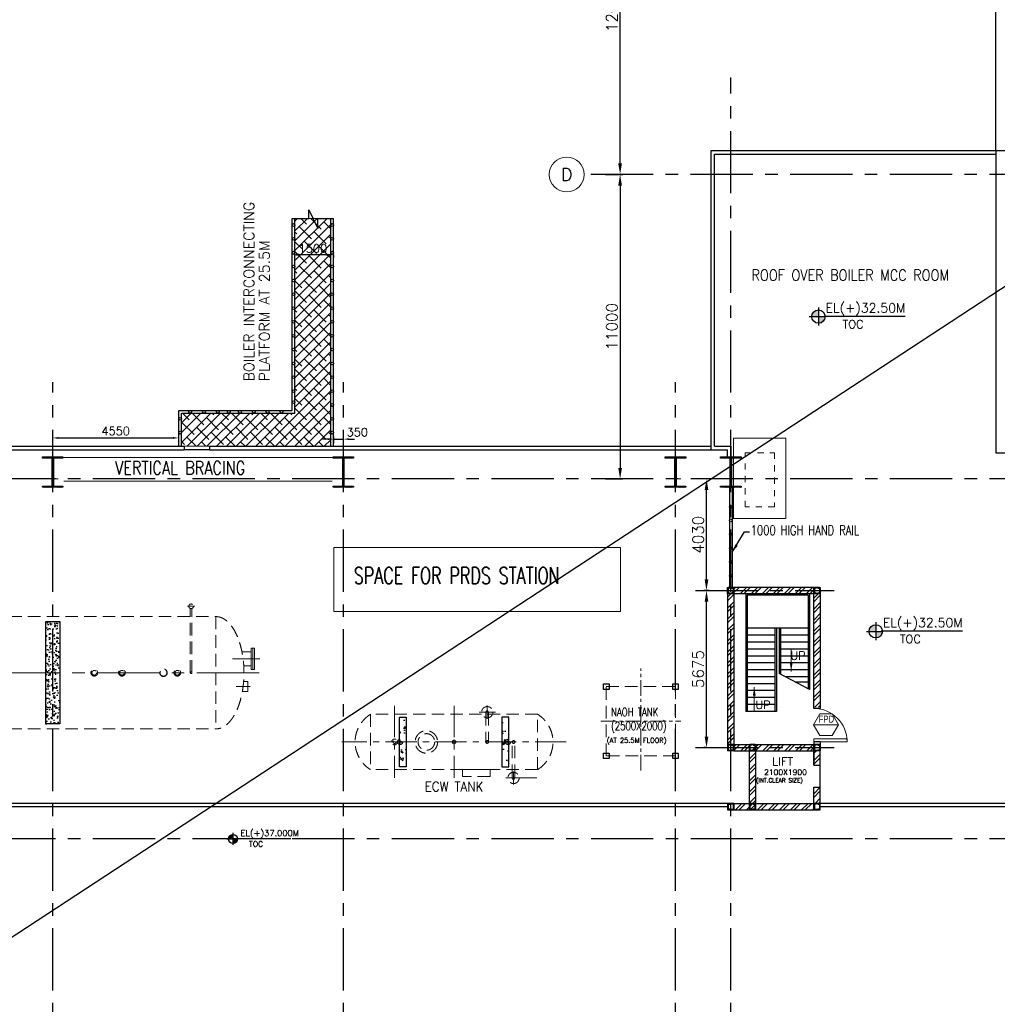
# Model space of a CAD drawing. Header units: inches. Extents: x 0 to 1544102, y -487208 to 23144100.
# Tile 67 of 256: x 502019 to 537343, y -420625 to -385055. Entities that reach past the tile are written whole.
import ezdxf
from ezdxf.enums import TextEntityAlignment as Align

# ---------------------------------------------------------------- set-up
doc = ezdxf.new("R2010")
doc.units = ezdxf.units.IN
doc.header["$LTSCALE"] = 1800
doc.header["$MEASUREMENT"] = 0
for name, pattern in [('CENTER', [2, 1.25, -0.25, 0.25, -0.25]), ('DASHED', [0.75, 0.5, -0.25]), ('HIDDEN', [0.375, 0.25, -0.125]), ('HIDDEN2', [0.1875, 0.125, -0.0625]), ('HIDDENS', [0.25, 0.125, -0.125])]:
    doc.linetypes.add(name, pattern=pattern)
doc.layers.get('0').update_dxf_attribs({"color": 253, "lineweight": 9})
for name, color, linetype in [('1', 7, 'Continuous'), ('BRACING', 1, 'HIDDEN'), ('COL', 1, 'Continuous'), ('CONCRETE', 145, 'Continuous'), ('GRID', 251, 'CENTER'), ('REV3', 2, 'Continuous'), ('STAIR', 2, 'Continuous'), ('STEEL', 231, 'Continuous'), ('TEXT', 3, 'Continuous'), ('WALL', 6, 'Continuous'), ('WALL1', 6, 'Continuous')]:
    doc.layers.add(name, color=color, linetype=linetype)
for name, color, linetype, lineweight in [('2CON', 1, 'Continuous', 13), ('A-CHEQUERED PLATE HATCH', 252, 'Continuous', 9), ('A-CUT OUT', 3, 'Continuous', 30), ('A-DOOR', 31, 'Continuous', 9), ('A-WIN TAG', 3, 'Continuous', 13), ('A-WIN TAG TEXT', 3, 'Continuous', 13), ('CEN', 2, 'CENTER', 15), ('CL', 8, 'CENTER', 15), ('DIM', 4, 'Continuous', 18), ('EQUIP', 8, 'HIDDEN', 9), ('LEADER', 4, 'Continuous', 15), ('WALL HATCH', 251, 'Continuous', 13)]:
    doc.layers.add(name, color=color, linetype=linetype, lineweight=lineweight)
doc.styles.add('COMPLEX', font='complex')
doc.styles.add('ROAMNS', font='ROMANS.shx')
doc.styles.add('ROMANC', font='ROMANC.SHX')
doc.styles.add('ROMANS', font='romans.shx')
doc.styles.add('ROMANT', font='romant')
doc.styles.add('SIMPLEX-25', font='simplex.shx')
doc.styles.get("Standard").update_dxf_attribs({"font": 'arial.ttf'})
doc.linetypes.add('FENCELINE1', pattern='A,0.25,-0.1,[133,ltypeshp.shx,S=0.1,R=0,X=-0.1,Y=0],-0.1,1', length=1.45)
doc.dimstyles.new('270-TA-100', dxfattribs={"dimscale": 150, "dimtxt": 400, "dimasz": 2, "dimexe": 0.75, "dimexo": 1, "dimgap": 1, "dimtad": 1, "dimdec": 0, "dimzin": 12, "dimdsep": 46, "dimtxsty": 'ROMANS', "dimcen": 0, "dimclrd": 256, "dimclre": 256, "dimclrt": 6, "dimadec": 1, "dimazin": 3, "dimtfac": 1, "dimtdec": 0, "dimtix": 1, "dimtmove": 2, "dimatfit": 0, "dimfxl": 1.25, "dimarcsym": 2})
doc.dimstyles.new('DIM INT 1', dxfattribs={"dimtxt": 300, "dimasz": 200, "dimexe": 100, "dimexo": 100, "dimgap": 100, "dimtad": 1, "dimdec": 0, "dimzin": 13, "dimdsep": 46, "dimlunit": 5, "dimtxsty": 'ROAMNS', "dimblk1": 'CLOSEDBLANK', "dimcen": 0.09, "dimclrd": 9, "dimclre": 9, "dimclrt": 4, "dimadec": 0, "dimazin": 0, "dimtfac": 1, "dimtdec": 0, "dimtix": 1, "dimtmove": 2, "dimatfit": 3, "dimfxl": 1, "dimtolj": 1, "dimtzin": 13, "dimarcsym": 0})
doc.dimstyles.new('DIM100 x2', dxfattribs={"dimscale": 0, "dimtxt": 400, "dimasz": 400, "dimexe": 100, "dimexo": 100, "dimgap": 100, "dimtad": 1, "dimdec": 0, "dimzin": 13, "dimdsep": 46, "dimtxsty": 'ROMANS', "dimblk2": 'OBLIQUE', "dimcen": 100, "dimdle": 100, "dimclrd": 9, "dimclre": 9, "dimclrt": 4, "dimadec": 0, "dimazin": 0, "dimtfac": 1.1, "dimtdec": 0, "dimtix": 1, "dimtmove": 2, "dimatfit": 3, "dimfxl": 1, "dimtolj": 1, "dimtzin": 13, "dimarcsym": 0})
doc.dimstyles.new('STANDARD1', dxfattribs={"dimtxt": 300, "dimasz": 250, "dimexe": 0, "dimexo": 0, "dimgap": 80, "dimtad": 1, "dimdec": 0, "dimzin": 0, "dimdsep": 46, "dimtxsty": 'ROMANS', "dimcen": 0, "dimclrd": 4, "dimclre": 4, "dimclrt": 7, "dimadec": 0, "dimazin": 0, "dimtfac": 0.09, "dimtdec": 0, "dimtix": 1, "dimtofl": 0, "dimtmove": 0, "dimatfit": 3, "dimfxl": 1, "dimtolj": 1, "dimtzin": 0, "dimarcsym": 0})
doc.dimstyles.new('USER175', dxfattribs={"dimscale": 175, "dimtxt": 2, "dimasz": 1.75, "dimexe": 0, "dimexo": 0, "dimgap": 0.5, "dimtad": 1, "dimdec": 0, "dimzin": 0, "dimdsep": 46, "dimtxsty": 'ROMANS', "dimcen": 0, "dimclrd": 4, "dimclre": 4, "dimclrt": 4, "dimadec": 0, "dimazin": 0, "dimtfac": 0.09, "dimtdec": 0, "dimtix": 1, "dimtofl": 0, "dimtmove": 0, "dimatfit": 3, "dimfxl": 1, "dimtolj": 1, "dimtzin": 0, "dimarcsym": 0})
pattern_1 = [(45, (-441058.83, -169272.05), (-198.87378, 198.87378), []), (45, (-440926.25, -169272.05), (-198.87378, 198.87378), [])]

# ---------------------------------------------------------------- blocks, each defined once
blk = doc.blocks.new('*D554')
at = {"layer": 'DIM', "color": 9, "lineweight": -2, "transparency": 16777216}
for p, q in [((523184, -378647), (523814, -378647)), ((523714, -390247), (523714, -379047)), ((523184, -390647), (523814, -390647))]:
    blk.add_line(p, q, dxfattribs=at)
at = {"layer": 'DIM', "color": 9, "transparency": 16777216}
for points in [[(523647, -379047), (523780, -379047), (523714, -378647)], [(523647, -390247), (523780, -390247), (523714, -390647)]]:
    blk.add_solid(points, dxfattribs=at)
at = {"layer": 'DIM', "color": 4, "transparency": 16777216, "insert": (523414, -384647), "char_height": 400, "attachment_point": 5, "rotation": 90, "style": 'ROMANS'}
blk.add_mtext('\\A1;12000', dxfattribs=at)
blk = doc.blocks.new('_Oblique')
at = {"color": 0, "linetype": 'ByBlock', "lineweight": -2}
blk.add_line((-0.5, -0.5), (0.5, 0.5), dxfattribs=at)
blk = doc.blocks.new('DEAERATOR')
for centre, radius in [((12500, 0), 121), ((12500, 0), 84), ((13500, 0), 121), ((13500, 0), 84), ((15000, 0), 136), ((15000, 0), 124), ((15500, 0), 121), ((15500, 0), 84)]:
    blk.add_circle(centre, radius)
at = {"layer": 'CEN'}
for p, q in [((18482, 500), (17496, 500)), ((-23396, 0), (18548, 0)), ((18130, -500), (17629, -500))]:
    blk.add_line(p, q, dxfattribs=at)
at = {"layer": 'EQUIP'}
for p, q in [((15866, 2400), (16134, 2400)), ((15970, 0), (15970, 2322)), ((16030, 0), (16030, 2322)), ((-16895, 2028), (16895, 2028)), ((16895, 2028), (16895, -2028)), ((17896, -322), (18045, -322)), ((18045, -322), (18045, -678)), ((17851, -678), (18045, -678)), ((-16895, -2028), (16895, -2028))]:
    blk.add_line(p, q, dxfattribs=at)
at = {"layer": 'EQUIP', "linetype": 'DASHED'}
for p, q in [((17836, 754), (18166, 754)), ((18166, 888), (18166, 112)), ((18166, 888), (18230, 888)), ((18230, 888), (18230, 112)), ((18294, 888), (18230, 888)), ((18294, 888), (18294, 112)), ((17898, 246), (18166, 246)), ((18230, 112), (18166, 112)), ((18230, 112), (18294, 112))]:
    blk.add_line(p, q, dxfattribs=at)
at = {"layer": 'EQUIP'}
for centre, radius in [((16000, 2400), 84), ((16000, 0), 30)]:
    blk.add_circle(centre, radius, dxfattribs=at)
at = {"layer": 'EQUIP', "extrusion": (0, 0, -1)}
blk.add_ellipse((16895, 0), major_axis=(0, -2028), ratio=0.5, start_param=3.141593, end_param=6.283185, dxfattribs=at)
blk = doc.blocks.new('ECW TANK')
at = {"layer": 'CONCRETE'}
h = blk.add_hatch(dxfattribs=at)
h.set_pattern_fill('AR-CONC', color=256, scale=100, angle=180, style=0)
h.set_pattern_definition([(310, (-124302.47, 40893.3), (717.2602, 62.7521), [75, -825]), (5, (-124302.5, 40893.3), (-138.7513, -752.192), [60, -660]), (259.5486, (-124242.7, 40898.5), (578.5094, -689.4395), [63.74, -701.142]), (313.8158, (-124302.5, 40693.3), (1067.241, 165.519), [112.5, -1237.5]), (263.3644, (-124213.5, 40707.1), (934.663, -974.118), [95.61, -1051.713]), (8.8158, (-124302.5, 40693.3), (934.662, -974.119), [90, -990]), (339, (-124202.47, 40743.3), (596.907, 402.619), [75, -825]), (34, (-124202.5, 40743.3), (243.3153, -725.15), [60, -660]), (288.5486, (-124152.7, 40776.85), (840.2226, -322.5305), [63.74, -701.142]), (322.5, (-124302.47, 40893.3), (12.15986, -332.89385), [0, -652, 0, -670, 0, -662.5]), (352.5, (-124302.47, 40893.3), (263.0695, -394.4117), [0, -382, 0, -637, 0, -252.5]), (32.5, (-124525.47, 40893.3), (533.82244, 22.55487), [0, -250, 0, -780, 0, -1035]), (42.5, (-124625.47, 40893.3), (583.1862, -100.105), [0, -325, 0, -518, 0, -735])])
h.paths.add_polyline_path([(-1725, -900), (-1975, -900), (-1975, 900), (-1725, 900)])
h = blk.add_hatch(dxfattribs=at)
h.set_pattern_fill('AR-CONC', color=256, scale=100, angle=180, style=0)
h.set_pattern_definition([(230, (124302.47, 40893.3), (-717.2602, 62.7521), [75, -825]), (175, (124302.5, 40893.3), (138.7513, -752.192), [60, -660]), (280.4514, (124242.7, 40898.5), (-578.5094, -689.4395), [63.74, -701.142]), (226.1842, (124302.5, 40693.3), (-1067.241, 165.519), [112.5, -1237.5]), (276.6356, (124213.5, 40707.1), (-934.663, -974.118), [95.61, -1051.713]), (171.1842, (124302.5, 40693.3), (-934.662, -974.119), [90, -990]), (201, (124202.47, 40743.3), (-596.907, 402.619), [75, -825]), (146, (124202.5, 40743.3), (-243.3153, -725.15), [60, -660]), (251.4514, (124152.7, 40776.85), (-840.2226, -322.5305), [63.74, -701.142]), (217.5, (124302.47, 40893.3), (-12.15986, -332.89385), [0, -652, 0, -670, 0, -662.5]), (187.5, (124302.47, 40893.3), (-263.0695, -394.4117), [0, -382, 0, -637, 0, -252.5]), (147.5, (124525.47, 40893.3), (-533.82244, 22.55487), [0, -250, 0, -780, 0, -1035]), (137.5, (124625.47, 40893.3), (-583.1862, -100.105), [0, -325, 0, -518, 0, -735])])
h.paths.add_polyline_path([(1725, -900), (1975, -900), (1975, 900), (1725, 900)])
at = {"layer": 'CEN', "ltscale": 0.5}
for p, q in [((-2150, 1300), (-2150, -1300)), ((0, 1300), (0, -1300)), ((902, 1075), (1498, 1075)), ((1200, 837), (1200, 1313)), ((4050, 0), (-4050, 0)), ((2150, -1538), (2150, -1062)), ((1871, -1300), (3049, -1300))]:
    blk.add_line(p, q, dxfattribs=at)
at = {"layer": 'CONCRETE'}
for points in [[(-1975, 900), (-1725, 900), (-1725, -900), (-1975, -900)], [(1975, 900), (1725, 900), (1725, -900), (1975, -900)]]:
    blk.add_lwpolyline(points, close=True, dxfattribs=at)
at = {"layer": 'EQUIP'}
for p, q in [((1150, 1039), (1154, 1073)), ((1154, 1073), (1165, 1103)), ((1165, 1103), (1179, 1120)), ((1179, 1120), (1181, 1122)), ((1181, 1122), (1200, 1131)), ((1200, 1131), (1219, 1122)), ((1219, 1122), (1221, 1120)), ((1221, 1120), (1235, 1103)), ((1235, 1103), (1246, 1073)), ((1246, 1073), (1250, 1039)), ((3019, 1000), (-3019, 1000)), ((-3019, 1000), (-3019, -1000)), ((1150, 1039), (1150, -1)), ((1250, 1039), (1250, -1)), ((3019, -1000), (3019, 1000)), ((1151, 11), (1150, 4)), ((1150, 4), (1150, -4)), ((1154, 19), (1151, 11)), ((1157, 25), (1154, 19)), ((1162, 32), (1157, 25)), ((1167, 37), (1162, 32)), ((1174, 42), (1167, 37)), ((1181, 46), (1174, 42)), ((1189, 48), (1181, 46)), ((1196, 49), (1189, 48)), ((1204, 49), (1196, 49)), ((1212, 48), (1204, 49)), ((1219, 46), (1212, 48)), ((1226, 42), (1219, 46)), ((1232, 38), (1226, 42)), ((1238, 32), (1232, 38)), ((1243, 26), (1238, 32)), ((1246, 19), (1243, 26)), ((1249, 11), (1246, 19)), ((1250, 3), (1249, 11)), ((1250, -5), (1250, 3)), ((2101, 11), (2100, 3)), ((2100, 3), (2100, -5)), ((2104, 18), (2101, 11)), ((2107, 25), (2104, 18)), ((2112, 31), (2107, 25)), ((2117, 36), (2112, 31)), ((2124, 41), (2117, 36)), ((2131, 45), (2124, 41)), ((2138, 47), (2131, 45)), ((2146, 49), (2138, 47)), ((2154, 48), (2146, 49)), ((2162, 47), (2154, 48)), ((2169, 45), (2162, 47)), ((2176, 41), (2169, 45)), ((2182, 37), (2176, 41)), ((2188, 31), (2182, 37)), ((2193, 25), (2188, 31)), ((2196, 18), (2193, 25)), ((2199, 10), (2196, 18)), ((2200, 2), (2199, 10)), ((2200, -6), (2200, 2)), ((1150, -4), (1151, -12)), ((1151, -12), (1154, -20)), ((1154, -20), (1157, -27)), ((1157, -27), (1162, -33)), ((1162, -33), (1168, -39)), ((1168, -39), (1174, -43)), ((1174, -43), (1181, -47)), ((1181, -47), (1188, -49)), ((1188, -49), (1196, -50)), ((1196, -50), (1204, -50)), ((1204, -50), (1212, -49)), ((1212, -49), (1219, -47)), ((1219, -47), (1226, -43)), ((1226, -43), (1233, -38)), ((1233, -38), (1238, -33)), ((1238, -33), (1243, -27)), ((1243, -27), (1246, -20)), ((1246, -20), (1249, -13)), ((1249, -13), (1250, -5)), ((2100, -1266), (2100, -1)), ((2100, -5), (2101, -13)), ((2101, -13), (2104, -20)), ((2104, -20), (2107, -28)), ((2107, -28), (2112, -34)), ((2112, -34), (2118, -40)), ((2118, -40), (2124, -44)), ((2124, -44), (2131, -48)), ((2131, -48), (2138, -50)), ((2138, -50), (2146, -51)), ((2146, -51), (2154, -51)), ((2154, -51), (2161, -50)), ((2161, -50), (2169, -48)), ((2169, -48), (2176, -44)), ((2176, -44), (2183, -39)), ((2183, -39), (2188, -34)), ((2188, -34), (2193, -27)), ((2193, -27), (2196, -20)), ((2196, -20), (2199, -13)), ((2199, -13), (2200, -6)), ((2200, -1266), (2200, -1)), ((3019, -1000), (-3019, -1000)), ((2104, -1300), (2100, -1266)), ((2115, -1329), (2104, -1300)), ((2129, -1347), (2115, -1329)), ((2131, -1349), (2129, -1347)), ((2150, -1358), (2131, -1349)), ((2169, -1349), (2150, -1358)), ((2171, -1347), (2169, -1349)), ((2185, -1329), (2171, -1347)), ((2196, -1300), (2185, -1329)), ((2200, -1266), (2196, -1300))]:
    blk.add_line(p, q, dxfattribs=at)
blk.add_lwpolyline([(300, -1250), (300, -1000), (1300, -1000), (1300, -1250)], close=True, dxfattribs=at)
for centre, radius in [((1200, 1075), 203), ((-1000, 0), 406), ((-1950, 0), 95), ((-1950, 0), 45), ((-1000, 0), 300), ((0, 0), 65), ((0, 0), 24), ((1950, 0), 95), ((1950, 0), 45), ((2150, -1300), 203)]:
    blk.add_circle(centre, radius, dxfattribs=at)
at = {"layer": 'EQUIP', "linetype": 'HIDDEN2'}
for radius in [105, 57]:
    blk.add_circle((-2150, 0), radius, dxfattribs=at)
at = {"layer": 'EQUIP'}
for centre, start, end in [((-2398, 0), 121.8519, 238.1481), ((2398, 0), 301.8519, 58.1481)]:
    blk.add_arc(centre, 1177, start, end, dxfattribs=at)
at = {"layer": 'TEXT', "style": 'ROMANT', "width": 0.9}
blk.add_text('ECW TANK', height=350, dxfattribs=at).set_placement((-1060, -1785))
blk = doc.blocks.new('C-ROW COLUMN (above17m)')
at = {"layer": 'COL'}
h = blk.add_hatch(dxfattribs=at)
h.set_pattern_fill('ANSI31', color=256, scale=200, style=0)
h.set_pattern_definition([(45, (-78771.347, -120071.694), (-17.6776695, 17.6776695), [])])
h.paths.add_polyline_path([(22, 755), (-22, 755), (-22, -255), (22, -255)])
h.paths.add_polyline_path([(370, -300), (370, -255), (-370, -255), (-370, -300)])
h.paths.add_polyline_path([(-370, 800), (-370, 755), (370, 755), (370, 800)])
at = {"layer": 'CEN'}
for p, q in [((0, -300), (0, 800)), ((-192, 0), (192, 0))]:
    blk.add_line(p, q, dxfattribs=at)
at = {"layer": 'COL'}
for points in [[(-370, 800), (370, 800), (370, 755), (-370, 755)], [(-22, 755), (22, 755), (22, -255), (-22, -255)], [(-370, -255), (370, -255), (370, -300), (-370, -300)]]:
    blk.add_lwpolyline(points, close=True, dxfattribs=at)
blk = doc.blocks.new('PL-FFL2')
at = {"layer": 'A-CUT OUT'}
h = blk.add_hatch(color=7, dxfattribs=at)
h.paths.add_polyline_path([(3.09, 1.96, 0.414214), (1.09, -0.04), (3.09, -0.04)])
h.paths.add_polyline_path([(5.09, -0.04), (3.09, -0.04), (3.09, -2.04, 0.414214)])
at = {"color": 1, "linetype": 'Continuous'}
for p, q in [((3.09, 2.74), (3.09, -2.74)), ((29.24, 0), (4.78, 0)), ((4.78, 0), (5.09, 0)), ((0.31, -0.04), (5.09, -0.04))]:
    blk.add_line(p, q, dxfattribs=at)
blk.add_circle((3.09, -0.04), 2, dxfattribs=at)
at = {"color": 4, "linetype": 'Continuous'}
blk.add_attdef('EL(+)', text='', height=2.75, dxfattribs=at).set_placement((18.98, 2.4), align=Align.MIDDLE)
at = {"color": 3, "linetype": 'Continuous'}
blk.add_attdef('XXX', text='', height=2.5, dxfattribs=at).set_placement((18.44, -3.52), align=Align.MIDDLE)
blk = doc.blocks.new('GRD')
at = {"layer": 'CL', "linetype": 'Continuous'}
blk.add_circle((0, 419.99985), 419.99985, dxfattribs=at)
at = {"layer": 'CL', "color": 4, "style": 'COMPLEX'}
blk.add_attdef('GRD', text='', height=300, dxfattribs=at).set_placement((0, 419.99985), align=Align.MIDDLE)
blk = doc.blocks.new('M_Fire Door Single - 1200 x 2100mm FPD1-Level 1')
at = {"layer": 'A-DOOR'}
for p, q in [((500, -115), (500, -1315)), ((600, -115), (500, -115)), ((600, -115), (600, -1315)), ((600, -1315), (500, -1315))]:
    blk.add_line(p, q, dxfattribs=at)
blk.add_arc((600, -115), 1200, 180, 270, dxfattribs=at)
blk = doc.blocks.new('Stub column')
at = {"layer": 'COL', "linetype": 'ByBlock'}
for p, q in [((-108, 90), (-108, -90)), ((-108, 90), (-100, 90)), ((-108, 90), (-100, 90)), ((-108, 90), (-108, -90)), ((-25, 100), (-100, 100)), ((-100, 100), (-100, -100)), ((-100, 100), (-100, -100)), ((-25, 100), (-100, 100)), ((90, 108), (-90, 108)), ((-90, 100), (-90, 108)), ((-90, 100), (-90, 108)), ((-25, 100), (100, 100)), ((90, 100), (90, 108)), ((100, 100), (100, -100)), ((108, 90), (100, 90)), ((108, 90), (108, -90)), ((-108, -90), (-100, -90)), ((-108, -90), (-100, -90)), ((-100, -100), (-25, -100)), ((-100, -100), (-25, -100)), ((-90, -100), (-90, -108)), ((-90, -100), (-90, -108)), ((90, -108), (-90, -108)), ((100, -100), (-25, -100)), ((90, -100), (90, -108)), ((108, -90), (100, -90))]:
    blk.add_line(p, q, dxfattribs=at)
for points in [[(-25, -100), (-25, -97, 0.401544), (-31, -91), (-88, -88, -0.401544), (-94, -82), (-94, 82, -0.401544), (-88, 88), (-31, 91, 0.401544), (-25, 97), (-25, 100)], [(-25, -100), (-25, -97, 0.401544), (-31, -91), (-88, -88, -0.401544), (-94, -82), (-94, 82, -0.401544), (-88, 88), (-31, 91, 0.401544), (-25, 97), (-25, 100)], [(25, -100), (25, -97, -0.401544), (31, -91), (88, -88, 0.401544), (94, -82), (94, 82, 0.401544), (88, 88), (31, 91, -0.401544), (25, 97), (25, 100)]]:
    blk.add_lwpolyline(points, format="xyb", dxfattribs=at)
blk = doc.blocks.new('*D697')
at = {"layer": 'DIM', "color": 9, "lineweight": -2, "transparency": 16777216}
for p, q in [((526929, -405677), (526735, -405677)), ((526835, -410952), (526835, -406077)), ((526813, -411352), (526735, -411352))]:
    blk.add_line(p, q, dxfattribs=at)
at = {"layer": 'DIM', "color": 9, "transparency": 16777216}
for points in [[(526769, -406077), (526902, -406077), (526835, -405677)], [(526769, -410952), (526902, -410952), (526835, -411352)]]:
    blk.add_solid(points, dxfattribs=at)
at = {"layer": 'DIM', "color": 4, "transparency": 16777216, "insert": (526535, -408515), "char_height": 400, "attachment_point": 5, "rotation": 90, "style": 'ROMANS'}
blk.add_mtext('\\A1;5675', dxfattribs=at)
blk = doc.blocks.new('*D698')
at = {"layer": 'DIM', "color": 9, "lineweight": -2, "transparency": 16777216}
for p, q in [((526838, -401647), (526735, -401647)), ((526835, -405277), (526835, -402047)), ((526929, -405677), (526735, -405677))]:
    blk.add_line(p, q, dxfattribs=at)
at = {"layer": 'DIM', "color": 9, "transparency": 16777216}
for points in [[(526769, -402047), (526902, -402047), (526835, -401647)], [(526769, -405277), (526902, -405277), (526835, -405677)]]:
    blk.add_solid(points, dxfattribs=at)
at = {"layer": 'DIM', "color": 4, "transparency": 16777216, "insert": (526535, -403662), "char_height": 400, "attachment_point": 5, "rotation": 90, "style": 'ROMANS'}
blk.add_mtext('\\A1;4030', dxfattribs=at)
blk = doc.blocks.new('*D718')
at = {"layer": 'DIM', "color": 9, "lineweight": -2, "transparency": 16777216}
for p, q in [((523184, -390647), (523814, -390647)), ((523714, -391047), (523714, -401247)), ((523184, -401647), (523814, -401647))]:
    blk.add_line(p, q, dxfattribs=at)
at = {"layer": 'DIM', "color": 9, "transparency": 16777216}
for points in [[(523647, -391047), (523780, -391047), (523714, -390647)], [(523647, -401247), (523780, -401247), (523714, -401647)]]:
    blk.add_solid(points, dxfattribs=at)
at = {"layer": 'DIM', "color": 4, "transparency": 16777216, "insert": (523414, -396147), "char_height": 400, "attachment_point": 5, "rotation": 90, "style": 'ROMANS'}
blk.add_mtext('\\A1;11000', dxfattribs=at)
blk = doc.blocks.new('*D1089')
at = {"layer": 'DIM', "color": 4, "lineweight": -2, "transparency": 16777216}
for p, q in [((511864, -393649), (511864, -393549)), ((513114, -393549), (512114, -393549)), ((513364, -393649), (513364, -393549))]:
    blk.add_line(p, q, dxfattribs=at)
at = {"layer": 'DIM', "color": 4, "transparency": 16777216}
for points in [[(512114, -393508), (512114, -393591), (511864, -393549)], [(513114, -393508), (513114, -393591), (513364, -393549)]]:
    blk.add_solid(points, dxfattribs=at)
at = {"layer": 'DIM', "color": 7, "transparency": 16777216, "insert": (512614, -393319), "char_height": 300, "attachment_point": 5, "style": 'ROMANS'}
blk.add_mtext('\\A1;1500', dxfattribs=at)
blk = doc.blocks.new('*D1187')
at = {"layer": 'DIM', "color": 9, "lineweight": -2, "transparency": 16777216}
for p, q in [((513364, -400367), (513364, -400108)), ((513714, -400254), (513714, -400108)), ((513164, -400208), (512964, -400208)), ((513364, -400208), (513714, -400208)), ((513914, -400208), (514114, -400208))]:
    blk.add_line(p, q, dxfattribs=at)
at = {"layer": 'DIM', "color": 9, "transparency": 16777216}
for points in [[(513164, -400174), (513164, -400241), (513364, -400208)], [(513914, -400174), (513914, -400241), (513714, -400208)]]:
    blk.add_solid(points, dxfattribs=at)
at = {"layer": 'DIM', "color": 4, "transparency": 16777216, "insert": (514218, -399958), "char_height": 300, "attachment_point": 5, "style": 'ROAMNS'}
blk.add_mtext('\\A1;350', dxfattribs=at)
blk = doc.blocks.new('_ClosedBlank')
at = {"color": 0, "linetype": 'ByBlock', "lineweight": -2}
for p, q in [((-1, 0.17), (0, 0)), ((-1, 0.17), (-1, -0.17)), ((0, 0), (-1, -0.17))]:
    blk.add_line(p, q, dxfattribs=at)
blk = doc.blocks.new('*D1188')
at = {"layer": 'DIM', "color": 9, "lineweight": -2, "transparency": 16777216}
for p, q in [((503214, -400211), (503214, -400065)), ((503414, -400165), (507564, -400165)), ((507764, -400367), (507764, -400065))]:
    blk.add_line(p, q, dxfattribs=at)
at = {"layer": 'DIM', "color": 9, "transparency": 16777216}
for points in [[(503414, -400131), (503414, -400198), (503214, -400165)], [(507564, -400131), (507564, -400198), (507764, -400165)]]:
    blk.add_solid(points, dxfattribs=at)
at = {"layer": 'DIM', "color": 4, "transparency": 16777216, "insert": (505489, -399915), "char_height": 300, "attachment_point": 5, "style": 'ROAMNS'}
blk.add_mtext('\\A1;4550', dxfattribs=at)
blk = doc.blocks.new('SC-01& LIFT')
at = {"layer": 'WALL HATCH'}
h = blk.add_hatch(dxfattribs=at)
h.set_pattern_fill('ANSI32', color=256, scale=750, style=0)
h.set_pattern_definition([(45, (-441713.83, -169222.05), (-198.87378, 198.87378), []), (45, (-441581.25, -169222.05), (-198.87378, 198.87378), [])])
edge = h.paths.add_edge_path()
edge.add_arc((3172, -33583100), 33587860, 89.9999019, 90.0002943, ccw=False)
edge.add_line((3230, 4760), (3230, 8855))
edge.add_line((3230, 8855), (3000, 8855))
edge.add_line((3000, 8855), (3000, 4760))
h = blk.add_hatch(dxfattribs=at)
h.set_pattern_fill('ANSI32', color=256, scale=750, style=0)
h.set_pattern_definition([(45, (-527713.7, -124725.3), (-198.87378, 198.87378), []), (45, (-527581.12, -124725.3), (-198.87378, 198.87378), [])])
h.paths.add_polyline_path([(3000, 9085), (115, 9085), (115, 8970), (3000, 8970)])
h.paths.add_polyline_path([(3000, 8970), (115, 8970), (115, 8855), (3000, 8855)])
h = blk.add_hatch(dxfattribs=at)
h.set_pattern_fill('ANSI32', color=256, scale=750, style=0)
h.set_pattern_definition([(45, (-421565.83, -181789.8), (-198.87378, 198.87378), []), (45, (-421433.25, -181789.8), (-198.87378, 198.87378), [])])
h.paths.add_polyline_path([(3000, 3180), (2305, 3180), (115, 3180), (115, 3295), (3000, 3295)])
h.paths.add_polyline_path([(3000, 3295), (115, 3295), (115, 3410), (125, 3410), (3000, 3410)])
h = blk.add_hatch(dxfattribs=at)
h.set_pattern_fill('ANSI32', color=256, scale=750, style=0)
h.set_pattern_definition([(45, (-466575.8, -141084.9), (-198.87378, 198.87378), []), (45, (-466443.2, -141084.9), (-198.87378, 198.87378), [])])
h.paths.add_polyline_path([(900, 3180), (670, 3180), (670, 1280), (900, 1280)])
h = blk.add_hatch(dxfattribs=at)
h.set_pattern_fill('ANSI32', color=256, scale=750, style=0)
h.set_pattern_definition(pattern_1)
h.paths.add_polyline_path([(3230, 3180), (3000, 3180), (3000, 2663), (3230, 2663)])
h = blk.add_hatch(dxfattribs=at)
h.set_pattern_fill('ANSI32', color=256, scale=750, style=0)
h.set_pattern_definition(pattern_1)
h.paths.add_polyline_path([(3230, 1863), (3000, 1863), (3000, 1280), (3230, 1280)])
h = blk.add_hatch(dxfattribs=at)
h.set_pattern_fill('ANSI32', color=256, scale=750, style=0)
h.set_pattern_definition([(45, (-441713.83, -169272.05), (-198.87378, 198.87378), []), (45, (-441581.25, -169272.05), (-198.87378, 198.87378), [])])
h.paths.add_polyline_path([(3000, 1050), (3000, 1280), (115, 1280), (115, 1050)])
at = {"layer": 'COL'}
for points in [[(-115, 9085), (115, 9085), (115, 8855), (-115, 8855)], [(3000, 9085), (3230, 9085), (3230, 8855), (3000, 8855)], [(3000, 3410), (3230, 3410), (3230, 3180), (3000, 3180)]]:
    blk.add_lwpolyline(points, close=True, dxfattribs=at)
at = {"layer": 'REV3', "linetype": 'Continuous'}
for p, q in [((115, 1280), (-115, 1280)), ((115, 1050), (-115, 1050))]:
    blk.add_line(p, q, dxfattribs=at)
at = {"layer": 'STAIR', "linetype": 'FENCELINE1', "ltscale": 0.25}
for p, q in [((545, 8855), (545, 4605)), ((2845, 8855), (2845, 5396)), ((1645, 7605), (1645, 4605)), ((1745, 7605), (1745, 5971))]:
    blk.add_line(p, q, dxfattribs=at)
at = {"layer": 'STAIR'}
for p, q in [((595, 8805), (595, 4605)), ((2795, 8805), (595, 8805)), ((2795, 8805), (2795, 5422)), ((2795, 7605), (595, 7605)), ((1595, 7605), (1595, 4605)), ((1795, 7605), (1795, 5945)), ((1595, 7355), (595, 7355)), ((2795, 7355), (1795, 7355)), ((1595, 7105), (595, 7105)), ((1595, 6855), (595, 6855)), ((2795, 7105), (1795, 7105)), ((2795, 6855), (1795, 6855)), ((1595, 6605), (595, 6605)), ((2795, 6605), (1795, 6605)), ((1595, 6355), (595, 6355)), ((1595, 6105), (595, 6105)), ((2795, 6355), (1795, 6355)), ((2795, 6105), (1795, 6105)), ((1595, 5855), (595, 5855)), ((2845, 5396), (1745, 5971)), ((2795, 5855), (1967, 5855)), ((1595, 5605), (595, 5605)), ((1595, 5355), (595, 5355)), ((2795, 5655), (2350, 5655)), ((1595, 5105), (595, 5105)), ((1595, 4855), (595, 4855)), ((1645, 4605), (545, 4605))]:
    blk.add_line(p, q, dxfattribs=at)
at = {"layer": 'WALL'}
for p, q in [((3000, 9085), (115, 9085)), ((3000, 8855), (115, 8855)), ((670, 1050), (670, 3410)), ((900, 1050), (900, 3410)), ((3000, 3510), (3000, 3410)), ((3230, 3510), (3230, 3410)), ((3000, 3180), (3000, 2663)), ((3000, 2663), (3000, 3180)), ((3000, 2663), (3230, 2663)), ((3000, 1863), (3230, 1863)), ((3000, 1050), (3000, 1863))]:
    blk.add_line(p, q, dxfattribs=at)
at = {"layer": 'WALL', "flags": 128}
for points in [[(3230, 9085), (3230, 4710), (3000, 4710), (3000, 9085)], [(115, 3410), (3000, 3410)], [(3230, 3510), (3000, 3510)], [(115, 3180), (3000, 3180)], [(3000, 1280), (3000, 1863)], [(3230, 1280), (3230, 1863)], [(115, 1280), (3000, 1280)], [(115, 1050), (2870, 1050)]]:
    blk.add_lwpolyline(points, dxfattribs=at)
at = {"layer": 'WALL'}
for points in [[(-115, 1280), (-115, 1050), (3230, 1050), (3230, 3180)], [(-115, 1280), (-115, 1050)], [(115, 1280), (115, 1050)]]:
    blk.add_lwpolyline(points, dxfattribs=at)
at = {"layer": 'COL', "xscale": -1, "rotation": 180}
for p in [(0, 8970), (3115, 8970), (0, 3295), (785, 3295), (3115, 3295), (785, 1165), (3115, 1165)]:
    blk.add_blockref('Stub column', p, dxfattribs=at)
at = {"layer": 'COL'}
blk.add_blockref('Stub column', (0, 1165), dxfattribs=at)
at = {"layer": 'TEXT', "linetype": 'CENTER', "style": 'ROMANC'}
for s, height, p in [('UP', 300, (2150, 6467, -1000)), ('UP', 300, (888, 4691, -1000)), ('LIFT', 300, (1493, 2644)), ('2100X1900', 200, (1204, 2307)), ('(INT.CLEAR SIZE)', 150, (913, 2036))]:
    blk.add_text(s, height=height, dxfattribs=at).set_placement(p)
at = {"layer": 'LEADER'}
for points in [[(2182, 6050), (2182, 6855)], [(848, 5478), (848, 4605)]]:
    blk.add_leader(points, dimstyle='270-TA-100', dxfattribs=at)

msp = doc.modelspace()

# ---------------------------------------------------------------- hatches: boundary and pattern name
at = {"layer": 'A-CHEQUERED PLATE HATCH', "linetype": 'Continuous'}
h = msp.add_hatch(dxfattribs=at)
h.set_pattern_fill('ANSI38', color=256, scale=2000, angle=180, style=0)
h.set_pattern_definition([(225, (1e-10, -331188.7), (176.7767, -176.7767), []), (315, (1e-10, -331188.7), (530.33009, -176.7767), [625, -375])])
h.paths.add_polyline_path([(513263.7, -399267.3), (513263.7, -400467.3), (507863.71, -400467.3), (507863.71, -399267.3), (511963.71, -399267.3), (511963.71, -392236.39), (513263.71, -392236.39)])
at = {"layer": 'CONCRETE'}
h = msp.add_hatch(dxfattribs=at)
h.set_pattern_fill('AR-CONC', color=256, scale=50, style=0)
h.set_pattern_definition([(50, (410911.65, -459867.38), (358.6301, -31.3761), [37.5, -412.5]), (355, (410911.65, -459867.38), (-69.3757, 376.0961), [30, -330]), (100.4514, (410941.54, -459870), (289.2547, 344.7198), [31.8701, -350.571]), (46.1842, (410911.65, -459767.38), (533.6205, -82.7595), [56.25, -618.75]), (96.6356, (410956.1, -459774.27), (467.3314, 487.059), [47.8051, -525.8565]), (351.1842, (410911.65, -459767.4), (467.331, 487.0593), [45, -495]), (21, (410961.65, -459792.38), (298.4535, -201.30945), [37.5, -412.5]), (326, (410961.65, -459792.38), (121.6577, 362.575), [30, -330]), (71.4514, (410986.53, -459809.15), (420.1113, 161.2652), [31.8701, -350.571]), (37.5, (410911.65, -459867.38), (6.07993, 166.44693), [0, -326, 0, -335, 0, -331.25]), (7.5, (410911.65, -459867.38), (131.53477, 197.20586), [0, -191, 0, -318.5, 0, -126.25]), (327.5, (410800.15, -459867.38), (266.91122, -11.27744), [0, -125, 0, -390, 0, -517.5]), (317.5, (410750.15, -459867.38), (291.5931, 50.0525), [0, -162.5, 0, -259, 0, -367.5])])
h.paths.add_polyline_path([(502963.7, -406797.3), (502963.7, -408647.3), (503213.7, -408647.3), (503213.7, -406797.3)])
h.paths.add_polyline_path([(502963.7, -408647.3), (502963.7, -410497.3), (503213.7, -410497.3), (503213.7, -408647.3)])
h.paths.add_polyline_path([(503463.7, -408647.3), (503463.7, -406797.3), (503213.7, -406797.3), (503213.7, -408647.3)])
h.paths.add_polyline_path([(503463.7, -410497.3), (503463.7, -408647.3), (503213.7, -408647.3), (503213.7, -410497.3)])
at = {"layer": 'WALL HATCH'}
h = msp.add_hatch(dxfattribs=at)
h.set_pattern_fill('ANSI32', color=256, scale=750, style=0)
edge = h.paths.add_edge_path()
edge.add_line((527828.7, -411102.3), (527828.7, -405562.3))
edge.add_line((527828.7, -405562.3), (527598.7, -405562.3))
edge.add_line((527598.7, -405562.3), (527598.71, -411244.3))
edge.add_line((527598.71, -411244.3), (527828.71, -411244.3))

# ---------------------------------------------------------------- linework, layer by layer
for points in [[(527813.7, -403072.3), (529703.7, -403072.3), (529703.7, -400167.3), (527813.7, -400167.3)], [(513367.46, -404121.17), (523725.72, -404121.17), (523725.72, -406438.21), (513367.46, -406438.21)]]:
    msp.add_lwpolyline(points, close=True)
at = {"linetype": 'HIDDENS'}
msp.add_lwpolyline([(528228.7, -402657.3), (528228.7, -400697.3), (529288.7, -400697.3), (529288.7, -402657.3)], close=True, dxfattribs=at)
at = {"layer": '1'}
msp.add_line((666642.8, -310154.62), (396427.98, -487207.91), dxfattribs=at)
at = {"layer": '2CON'}
msp.add_line((531606.37, -410524.34), (530706.37, -410524.34), dxfattribs=at)
at = {"layer": 'A-CHEQUERED PLATE HATCH', "linetype": 'Continuous'}
msp.add_lwpolyline([(513263.7, -399267.3), (513263.7, -400467.3), (507863.71, -400467.3), (507863.71, -399267.3), (511963.71, -399267.3), (511963.71, -392236.39), (513263.71, -392236.39)], close=True, dxfattribs=at)
at = {"layer": 'A-WIN TAG'}
msp.add_lwpolyline([(530931.37, -410134.63), (530706.37, -410524.34), (530931.37, -410914.05), (531381.37, -410914.05), (531606.37, -410524.34), (531381.37, -410134.63)], close=True, dxfattribs=at)
at = {"layer": 'BRACING', "const_width": 40}
for points in [[(503613.7, -400869.8), (513313.7, -400869.8)], [(503613.7, -401724.8), (513313.7, -401724.8)]]:
    msp.add_lwpolyline(points, dxfattribs=at)
at = {"layer": 'CEN', "ltscale": 0.25}
for p, q in [((524463.7, -412176.04), (524463.7, -408496.66)), ((523013.7, -410397.3), (525913.7, -410397.3))]:
    msp.add_line(p, q, dxfattribs=at)
at = {"layer": 'COL'}
for points in [[(523113.7, -409047.3), (523313.7, -409047.3), (523313.7, -409247.3), (523113.7, -409247.3)], [(525613.7, -409047.3), (525813.7, -409047.3), (525813.7, -409247.3), (525613.7, -409247.3)], [(523113.7, -411547.3), (523313.7, -411547.3), (523313.7, -411747.3), (523113.7, -411747.3)], [(525613.7, -411547.3), (525813.7, -411547.3), (525813.7, -411747.3), (525613.7, -411747.3)]]:
    msp.add_lwpolyline(points, close=True, dxfattribs=at)
at = {"layer": 'CONCRETE'}
msp.add_line((508873.71, -400592.3), (507963.71, -400592.3), dxfattribs=at)
msp.add_lwpolyline([(502963.7, -406797.3), (503463.7, -406797.3), (503463.7, -410497.3), (502963.7, -410497.3)], close=True, dxfattribs=at)
at = {"layer": 'EQUIP'}
msp.add_lwpolyline([(523213.7, -409147.3), (525713.7, -409147.3), (525713.7, -411647.3), (523213.7, -411647.3)], close=True, dxfattribs=at)
at = {"layer": 'GRID'}
for p, q in [((527713.7, -448927.3), (527713.7, -387147.3)), ((575307.35, -390647.3), (522413.7, -390647.3)), ((503213.7, -448927.3), (503213.7, -398147.3)), ((513713.7, -448927.3), (513713.7, -398147.3)), ((525713.7, -448927.3), (525713.7, -398147.3)), ((525713.7, -448927.3), (525713.7, -398147.3)), ((654513.7, -401647.3), (399465.66, -401647.3)), ((526438.7, -405677.3), (531443.7, -405677.3)), ((526438.7, -411352.3), (531443.7, -411352.3)), ((654513.7, -414647.3), (399465.66, -414647.3))]:
    msp.add_line(p, q, dxfattribs=at)
at = {"layer": 'STEEL'}
for p, q in [((511863.71, -399167.3), (511863.71, -392236.39)), ((511963.71, -399267.3), (511963.71, -392236.39)), ((513263.71, -400467.3), (513263.71, -392236.39)), ((513363.71, -400467.3), (513363.71, -392236.39)), ((507763.71, -400467.3), (507763.71, -399167.3)), ((507763.71, -399167.3), (511863.71, -399167.3)), ((507863.71, -400467.3), (507863.71, -399267.3)), ((507863.71, -399267.3), (511963.71, -399267.3)), ((527663.7, -401947.3), (527663.7, -405562.3)), ((527763.7, -401947.3), (527763.7, -405562.3))]:
    msp.add_line(p, q, dxfattribs=at)
msp.add_lwpolyline([(511863.71, -392236.39), (512462.91, -392236.39), (512462.91, -391928.15), (512795.99, -392598.72), (512795.99, -392236.39), (513363.71, -392236.39)], dxfattribs=at)
for centre in [(511913.71, -392473), (513313.71, -392473), (511913.71, -392973), (513313.71, -392973), (511913.71, -393473), (513313.71, -393473), (511913.71, -393973), (513313.71, -393973), (511913.71, -394473), (513313.71, -394473), (511913.71, -394973), (513313.71, -394973), (511913.71, -395473), (513313.71, -395473), (511913.71, -395973), (513313.71, -395973), (511913.71, -396473), (513313.71, -396473), (511913.71, -396973), (513313.71, -396973), (511913.71, -397473), (513313.71, -397473), (511913.71, -397973), (513313.71, -397973), (511913.71, -398473), (513313.71, -398473), (511913.71, -398873), (513313.71, -398973), (507813.71, -399473), (508178, -399217.3), (508178, -399217.3), (508678, -399217.3), (509178, -399217.3), (509578, -399217.3), (509978, -399217.3), (510478, -399217.3), (510978, -399217.3), (511478, -399217.3), (513313.71, -399473), (507813.71, -399973), (513313.71, -399973), (527713.7, -402657.25), (527713.7, -403144.73), (527713.7, -403644.73), (527713.7, -404144.73), (527713.7, -404644.73), (527713.7, -405144.73)]:
    msp.add_circle(centre, 50, dxfattribs=at)
at = {"layer": 'WALL'}
for p, q in [((526998.7, -400592.3), (526998.7, -389782.3)), ((526998.7, -389782.3), (537288.7, -389782.3)), ((537288.7, -389782.3), (543013.7, -389782.3)), ((537288.7, -389782.3), (537288.7, -400697.3)), ((527123.7, -389907.3), (537288.7, -389907.3)), ((527123.7, -400467.3), (527123.7, -389907.3)), ((461913.7, -400467.3), (507963.71, -400467.3)), ((507963.71, -400467.3), (507963.71, -400592.3)), ((508873.71, -400467.3), (526998.7, -400467.3)), ((508873.71, -400467.3), (508873.71, -400592.3)), ((527123.7, -400467.3), (527723.7, -400467.3)), ((527723.7, -400847.3), (527723.7, -400467.3)), ((461913.7, -400592.3), (507963.71, -400592.3)), ((508873.71, -400592.3), (526998.7, -400592.3)), ((526998.7, -400592.3), (527598.7, -400592.3)), ((527598.7, -400847.3), (527598.7, -400592.3)), ((537288.7, -400697.3), (571928.7, -400697.3)), ((527598.7, -405562.3), (527598.7, -411467.3)), ((527828.7, -405562.3), (527828.7, -411467.3)), ((527828.7, -411467.3), (527598.7, -411467.3)), ((525713.7, -413367.3), (402938.7, -413367.3)), ((525713.7, -413492.3), (403063.7, -413492.3)), ((527598.7, -413367.3), (525713.7, -413367.3)), ((527598.7, -413492.3), (525713.7, -413492.3)), ((648988.7, -413367.3), (530943.7, -413367.3)), ((648863.7, -413492.3), (530943.7, -413492.3))]:
    msp.add_line(p, q, dxfattribs=at)
at = {"layer": 'WALL1'}
msp.add_line((537288.7, -389782.3), (537288.7, -357767.3), dxfattribs=at)

# ---------------------------------------------------------------- block references
for name, p in [('C-ROW COLUMN (above17m)', (503213.7, -401647.3)), ('C-ROW COLUMN (above17m)', (513713.7, -401647.3)), ('C-ROW COLUMN (above17m)', (525713.7, -401647.3)), ('C-ROW COLUMN (above17m)', (527713.7, -401647.3)), ('ECW TANK', (517713.7, -411147.3))]:
    msp.add_blockref(name, p)
at = {"layer": '1'}
ref = msp.add_blockref('PL-FFL2', (530508.47, -395777.06), dxfattribs=dict(at, xscale=120, yscale=120, zscale=120))
ref.add_attrib('XXX', 'TOC', dxfattribs={"layer": '0', "color": 3, "linetype": 'Continuous', "height": 300, "style": 'SIMPLEX-25'}).set_placement((532130.95, -396057.5), align=Align.MIDDLE)
ref.add_attrib('EL(+)', 'EL(+)32.50M', dxfattribs={"layer": '0', "color": 4, "linetype": 'Continuous', "height": 330, "style": 'SIMPLEX-25'}).set_placement((532579.57, -395489.41), align=Align.MIDDLE)
ref = msp.add_blockref('PL-FFL2', (532578.88, -407146.9), dxfattribs=dict(at, xscale=120, yscale=120, zscale=120))
ref.add_attrib('XXX', 'TOC', dxfattribs={"layer": '0', "color": 3, "linetype": 'Continuous', "height": 300, "style": 'SIMPLEX-25'}).set_placement((534201.35, -407427.33), align=Align.MIDDLE)
ref.add_attrib('EL(+)', 'EL(+)32.50M', dxfattribs={"layer": '0', "color": 4, "linetype": 'Continuous', "height": 330, "style": 'SIMPLEX-25'}).set_placement((534649.98, -406859.25), align=Align.MIDDLE)
ref = msp.add_blockref('PL-FFL2', (509477.55, -414647.76), dxfattribs=dict(at, xscale=80, yscale=80, zscale=80))
ref.add_attrib('XXX', 'TOC', dxfattribs={"layer": '0', "color": 3, "linetype": 'Continuous', "height": 200, "style": 'SIMPLEX-25'}).set_placement((510559.2, -414834.71), align=Align.MIDDLE)
ref.add_attrib('EL(+)', 'EL(+)37.000M', dxfattribs={"layer": '0', "color": 4, "linetype": 'Continuous', "height": 220, "style": 'SIMPLEX-25'}).set_placement((511055.95, -414455.99), align=Align.MIDDLE)
at = {"layer": 'A-DOOR'}
msp.add_blockref('SC-01& LIFT', (527713.7, -414647.3), dxfattribs=at)
at = {"layer": 'A-DOOR', "xscale": -1, "rotation": 90.00000000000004}
msp.add_blockref('M_Fire Door Single - 1200 x 2100mm FPD1-Level 1', (530598.7, -410537.3), dxfattribs=at)
at = {"layer": 'DIM', "xscale": 1.5, "yscale": 1.5, "zscale": 1.5}
msp.add_blockref('GRD', (521783.7, -391277.3), dxfattribs=at).add_auto_attribs({'GRD': 'D'})
at = {"layer": 'EQUIP'}
msp.add_blockref('DEAERATOR', (492213.7, -408647.3), dxfattribs=at)

# ---------------------------------------------------------------- texts
at = {"layer": 'A-WIN TAG TEXT', "width": 0.8}
msp.add_text('FPD', height=250, dxfattribs=at).set_placement((531167.72, -410324.4), align=Align.MIDDLE)
at = {"layer": 'TEXT'}
for s, height, style, width, p in [('ROOF OVER BOILER MCC ROOM', 400, 'ROMANS', 0.85, (528460.79, -394482.1)), ('1000 HIGH HAND RAIL', 350, 'ROMANS', 0.75, (528435.1, -403673.01)), ('SPACE FOR PRDS STATION', 600, 'ROMANC', 0.7, (514093.08, -405435.59))]:
    msp.add_text(s, height=height, dxfattribs=dict(at, style=style, width=width)).set_placement(p)
at = {"layer": 'TEXT', "style": 'ROMANS'}
msp.add_text('(AT 25.5M FLOOR)', height=175, dxfattribs=at).set_placement((523230.02, -411175.87))
at = {"layer": 'TEXT', "color": 3, "char_height": 375, "attachment_point": 4, "rotation": 90, "style": 'ROMANS'}
for s, insert in [('BOILER INTERCONNECTING', (510303.1, -398123.38)), ('PLATFORM AT 25.5M', (510860.89, -398123.38))]:
    msp.add_mtext(s, dxfattribs=dict(at, insert=insert))
at = {"layer": 'TEXT', "attachment_point": 1, "style": 'ROMANS'}
for s, insert, char_height, width in [('{\\W0.8;VERTICAL BRACING}', (505462.78, -401007.36), 480, 6467.9149), ('{\\W0.75;NAOH TANK\\P(2500X2000)}', (523387.48, -409918.72), 300, 2204.9971)]:
    msp.add_mtext(s, dxfattribs=dict(at, insert=insert, char_height=char_height, width=width))

# ---------------------------------------------------------------- dimensions: what is measured, and where the dimension line sits
at = {"layer": 'DIM'}
for base, p1, p2, picture, middle in [((523713.7, -378647.3), (523084.07, -390647.3), (523084.07, -378647.3), '*D554', (523413.7, -384647.3)), ((523713.7, -401647.3), (523084.07, -390647.3), (523084.07, -401647.3), '*D718', (523413.7, -396147.3)), ((526835.37, -401647.3), (527028.87, -405677.3), (526937.87, -401647.3), '*D698', (526535.37, -403662.3)), ((526835.37, -405677.3), (526912.87, -411352.3), (527028.87, -405677.3), '*D697', (526535.37, -408514.8))]:
    dim = msp.add_linear_dim(base=base, p1=p1, p2=p2, angle=90, dimstyle='DIM100 x2', override={"dimscale": 1}, dxfattribs=at)
    dim.commit()
    dim.dimension.update_dxf_attribs({"geometry": picture, "text_midpoint": middle})
for base, p1, p2, dimstyle, picture, middle in [((511863.71, -393549.32), (513363.71, -393649.32), (511863.71, -393649.32), 'STANDARD1', '*D1089', (512613.71, -393319.32)), ((507763.71, -400164.67), (503213.7, -400311.03), (507763.71, -400467.3), 'DIM INT 1', '*D1188', (505488.71, -399914.67))]:
    dim = msp.add_linear_dim(base=base, p1=p1, p2=p2, dimstyle=dimstyle, dxfattribs=at)
    dim.commit()
    dim.dimension.update_dxf_attribs({"geometry": picture, "text_midpoint": middle})
dim = msp.add_linear_dim(base=(513713.7, -400207.83), p1=(513363.71, -400467.3), p2=(513713.7, -400354.14), dimstyle='DIM INT 1', dxfattribs=at)
dim.commit()
dim.dimension.update_dxf_attribs({"geometry": '*D1187', "text_midpoint": (514218.43, -399957.83), "dimtype": 160})

# ---------------------------------------------------------------- leaders
msp.add_leader([(527763.7, -404295.36), (528212.66, -403559.66), (528390.5, -403559.66)], dimstyle='USER175', override={"dimgap": 0.5, "dimtad": 0})

doc.saveas('drawing.dxf')
